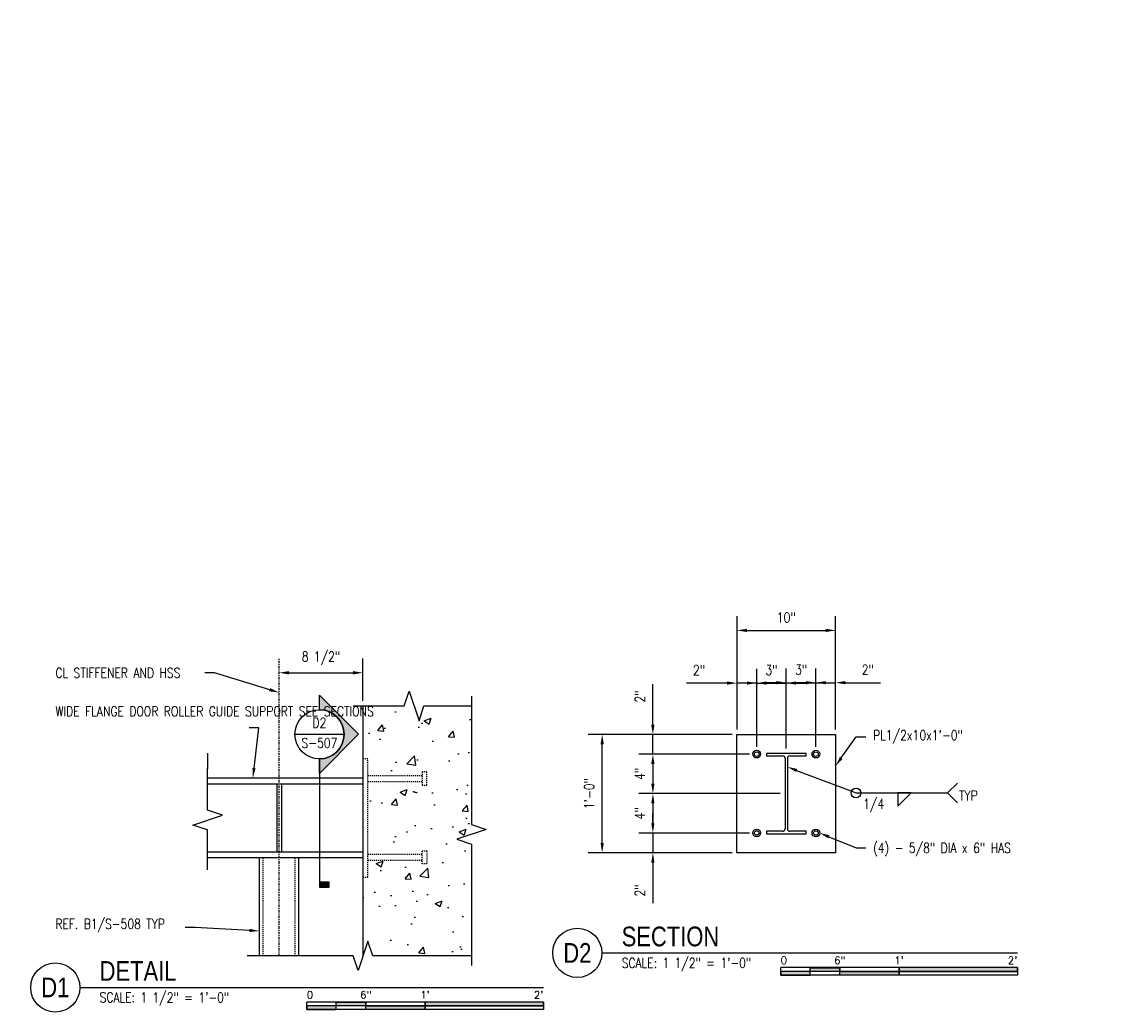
# Model space of a CAD drawing. Header units: inches. Extents: x 514 to 3028, y 69 to 495.
# Tile 3 of 25: x 782 to 893, y 129 to 230. Entities that reach past the tile are written whole.
import ezdxf
from ezdxf import colors
from ezdxf.entities.mleader import LeaderData, LeaderLine
from ezdxf.enums import TextEntityAlignment as Align
from ezdxf.math import Vec2, Vec3

# ---------------------------------------------------------------- set-up
doc = ezdxf.new("R2010")
doc.units = ezdxf.units.IN
doc.header["$MEASUREMENT"] = 0
doc.linetypes.add('Center 1_4_', pattern=[0.53125, 0.25, -0.09375, 0.09375, -0.09375])
doc.linetypes.add('Hidden 3_32_', pattern=[0.140625, 0.09375, -0.046875])
for name, color, linetype in [('A-WALL-PATT', 8, 'Continuous'), ('G-ANNO-REFR', 2, 'Continuous'), ('S-ANNO-DIMS', 1, 'Continuous'), ('S-ANNO-NOTE', 2, 'Continuous'), ('S-ANNO-SYMB', 2, 'Continuous'), ('S-DETL-CNTR', 1, 'Center 1_4_'), ('S-DETL-GENF', 92, 'Continuous'), ('S-DETL-HDLN', 90, 'Hidden 3_32_'), ('S-DETL-MEDM', 3, 'Continuous')]:
    doc.layers.add(name, color=color, linetype=linetype)
doc.styles.add('Annotative', font='romans.shx', dxfattribs={"width": 0.8, "height": 0.125})
doc.styles.add('Arial', font='romans.shx', dxfattribs={"width": 0.8})
doc.styles.add('ROMANS', font='romans.shx', dxfattribs={"width": 0.8})
doc.styles.add('TITLES', font='swiss.ttf', dxfattribs={"width": 0.8, "height": 0.25})
doc.dimstyles.new('Annotative', dxfattribs={"dimscale": 0, "dimtxt": 0.125, "dimasz": 0.125, "dimexe": 0.18, "dimexo": 0.0625, "dimgap": 0.09, "dimtad": 1, "dimdec": 3, "dimzin": 3, "dimdsep": 46, "dimlunit": 4, "dimtxsty": 'Annotative', "dimcen": 0.09, "dimclrt": 2, "dimazin": 2, "dimtfac": 1, "dimtdec": 3, "dimtmove": 0, "dimatfit": 0, "dimfxl": 1, "dimtfill": 1, "dimfrac": 2, "dimtolj": 1, "dimtzin": 0, "dimarcsym": 0})

# ---------------------------------------------------------------- blocks, each defined once
blk = doc.blocks.new('Break Line - Break Line-2030050-DETAIL A2')
at = {"layer": 'S-DETL-MEDM'}
for p, q in [((-1, 0), (-0.5, 1.5)), ((-0.5, 1.5), (0.5, -1.5)), ((-6.19, 0), (-1, 0)), ((0.5, -1.5), (1, 0)), ((1, 0), (5.82, 0))]:
    blk.add_line(p, q, dxfattribs=at)
blk = doc.blocks.new('Break Line - Break Line-2033229-DETAIL A2')
at = {"layer": 'S-DETL-MEDM'}
for p, q in [((0.5, 1.5), (-0.5, -1.5)), ((1, 0), (0.5, 1.5)), ((-1, 0), (-11.74, 0)), ((-0.5, -1.5), (-1, 0)), ((11.01, 0), (1, 0))]:
    blk.add_line(p, q, dxfattribs=at)
blk = doc.blocks.new('Break Line - Break Line-2029827-DETAIL A2')
at = {"layer": 'S-DETL-MEDM'}
for p, q in [((-1, 0), (-0.5, 1.5)), ((-0.5, 1.5), (0.5, -1.5)), ((-14.01, 0), (-1, 0)), ((0.5, -1.5), (1, 0)), ((1, 0), (13.32, 0))]:
    blk.add_line(p, q, dxfattribs=at)
blk = doc.blocks.new('Break Line - Break Line-2032600-DETAIL A2')
at = {"layer": 'S-DETL-MEDM'}
for p, q in [((-1, 0), (-0.5, 1.5)), ((-0.5, 1.5), (0.5, -1.5)), ((-5.05, 0), (-1, 0)), ((0.5, -1.5), (1, 0)), ((1, 0), (5.22, 0))]:
    blk.add_line(p, q, dxfattribs=at)
blk = doc.blocks.new('*D99')
at = {"layer": 'Defpoints', "color": 0, "transparency": 16777216}
for p in [(816.19, 163.74), (816.19, 160.38), (807.69, 153.08)]:
    blk.add_point(p, dxfattribs=at)
at = {"layer": 'S-ANNO-DIMS', "color": 0, "lineweight": -2, "transparency": 16777216}
for p, q in [((816.19, 160.88), (816.19, 165.18)), ((808.69, 163.74), (815.19, 163.74))]:
    blk.add_line(p, q, dxfattribs=at)
at = {"layer": 'S-ANNO-DIMS', "color": 0, "transparency": 16777216}
for points in [[(808.69, 163.91), (808.69, 163.57), (807.69, 163.74)], [(815.19, 163.91), (815.19, 163.57), (816.19, 163.74)]]:
    blk.add_solid(points, dxfattribs=at)
at = {"layer": 'S-ANNO-DIMS', "color": 2, "lineweight": -3, "transparency": 16777216, "insert": (811.94, 165.22), "char_height": 1, "width": 5.3087, "attachment_point": 5, "style": 'Annotative'}
blk.add_mtext('\\A1;8 1/2"', dxfattribs=at)
blk = doc.blocks.new('*D98')
at = {"layer": 'Defpoints', "color": 0, "transparency": 16777216}
for p in [(864.13, 168.04), (854.13, 157.48), (864.13, 157.48)]:
    blk.add_point(p, dxfattribs=at)
at = {"layer": 'S-ANNO-DIMS', "color": 0, "lineweight": -2, "transparency": 16777216}
for p, q in [((854.13, 157.98), (854.13, 169.48)), ((864.13, 157.98), (864.13, 169.48)), ((855.13, 168.04), (863.13, 168.04))]:
    blk.add_line(p, q, dxfattribs=at)
at = {"layer": 'S-ANNO-DIMS', "color": 0, "transparency": 16777216}
for points in [[(855.13, 168.2), (855.13, 167.87), (854.13, 168.04)], [(863.13, 168.2), (863.13, 167.87), (864.13, 168.04)]]:
    blk.add_solid(points, dxfattribs=at)
at = {"layer": 'S-ANNO-DIMS', "color": 2, "lineweight": -3, "transparency": 16777216, "insert": (859.13, 169.35), "char_height": 1, "width": 2.4577, "attachment_point": 5, "style": 'Annotative'}
blk.add_mtext('\\A1;10"', dxfattribs=at)
blk = doc.blocks.new('*D97')
at = {"layer": 'Defpoints', "color": 0, "transparency": 16777216}
for p in [(856.13, 162.69), (854.13, 157.48), (856.13, 155.73)]:
    blk.add_point(p, dxfattribs=at)
at = {"layer": 'S-ANNO-DIMS', "color": 0, "lineweight": -2, "transparency": 16777216}
for p, q in [((854.13, 157.98), (854.13, 164.13)), ((856.13, 156.23), (856.13, 164.13)), ((853.13, 162.69), (849.01, 162.69)), ((856.13, 162.69), (854.13, 162.69)), ((857.13, 162.69), (858.13, 162.69))]:
    blk.add_line(p, q, dxfattribs=at)
at = {"layer": 'S-ANNO-DIMS', "color": 0, "transparency": 16777216}
for points in [[(853.13, 162.86), (853.13, 162.53), (854.13, 162.69)], [(857.13, 162.86), (857.13, 162.53), (856.13, 162.69)]]:
    blk.add_solid(points, dxfattribs=at)
at = {"layer": 'S-ANNO-DIMS', "color": 2, "lineweight": -3, "transparency": 16777216, "insert": (850.28, 164.01), "char_height": 1, "width": 1.5533, "attachment_point": 5, "style": 'Annotative'}
blk.add_mtext('\\A1;2"', dxfattribs=at)
blk = doc.blocks.new('*D96')
at = {"layer": 'Defpoints', "color": 0, "transparency": 16777216}
for p in [(859.13, 162.69), (856.13, 155.73), (859.13, 155.55)]:
    blk.add_point(p, dxfattribs=at)
at = {"layer": 'S-ANNO-DIMS', "color": 0, "lineweight": -2, "transparency": 16777216}
for p, q in [((856.13, 156.23), (856.13, 164.13)), ((859.13, 156.05), (859.13, 164.13)), ((855.13, 162.69), (854.13, 162.69)), ((856.13, 162.69), (859.13, 162.69)), ((860.13, 162.69), (861.13, 162.69))]:
    blk.add_line(p, q, dxfattribs=at)
at = {"layer": 'S-ANNO-DIMS', "color": 0, "transparency": 16777216}
for points in [[(855.13, 162.86), (855.13, 162.53), (856.13, 162.69)], [(860.13, 162.86), (860.13, 162.53), (859.13, 162.69)]]:
    blk.add_solid(points, dxfattribs=at)
at = {"layer": 'S-ANNO-DIMS', "color": 2, "lineweight": -3, "transparency": 16777216, "insert": (857.63, 164.01), "char_height": 1, "width": 1.5533, "attachment_point": 5, "style": 'Annotative'}
blk.add_mtext('\\A1;3"', dxfattribs=at)
blk = doc.blocks.new('*D95')
at = {"layer": 'Defpoints', "color": 0, "transparency": 16777216}
for p in [(862.13, 162.73), (862.13, 155.73), (859.13, 155.55)]:
    blk.add_point(p, dxfattribs=at)
at = {"layer": 'S-ANNO-DIMS', "color": 0, "lineweight": -2, "transparency": 16777216}
for p, q in [((859.13, 156.05), (859.13, 164.17)), ((862.13, 156.23), (862.13, 164.17)), ((858.13, 162.73), (857.13, 162.73)), ((859.13, 162.73), (862.13, 162.73)), ((863.13, 162.73), (864.13, 162.73))]:
    blk.add_line(p, q, dxfattribs=at)
at = {"layer": 'S-ANNO-DIMS', "color": 0, "transparency": 16777216}
for points in [[(858.13, 162.9), (858.13, 162.57), (859.13, 162.73)], [(863.13, 162.9), (863.13, 162.57), (862.13, 162.73)]]:
    blk.add_solid(points, dxfattribs=at)
at = {"layer": 'S-ANNO-DIMS', "color": 2, "lineweight": -3, "transparency": 16777216, "insert": (860.63, 164.05), "char_height": 1, "width": 1.5533, "attachment_point": 5, "style": 'Annotative'}
blk.add_mtext('\\A1;3"', dxfattribs=at)
blk = doc.blocks.new('*D94')
at = {"layer": 'Defpoints', "color": 0, "transparency": 16777216}
for p in [(864.13, 162.73), (864.13, 157.48), (862.13, 155.73)]:
    blk.add_point(p, dxfattribs=at)
at = {"layer": 'S-ANNO-DIMS', "color": 0, "lineweight": -2, "transparency": 16777216}
for p, q in [((862.13, 156.23), (862.13, 164.17)), ((864.13, 157.98), (864.13, 164.17)), ((861.13, 162.73), (860.13, 162.73)), ((862.13, 162.73), (864.13, 162.73)), ((865.13, 162.73), (868.67, 162.73))]:
    blk.add_line(p, q, dxfattribs=at)
at = {"layer": 'S-ANNO-DIMS', "color": 0, "transparency": 16777216}
for points in [[(861.13, 162.9), (861.13, 162.57), (862.13, 162.73)], [(865.13, 162.9), (865.13, 162.57), (864.13, 162.73)]]:
    blk.add_solid(points, dxfattribs=at)
at = {"layer": 'S-ANNO-DIMS', "color": 2, "lineweight": -3, "transparency": 16777216, "insert": (867.4, 164.05), "char_height": 1, "width": 1.5533, "attachment_point": 5, "style": 'Annotative'}
blk.add_mtext('\\A1;2"', dxfattribs=at)
blk = doc.blocks.new('*D93')
at = {"layer": 'Defpoints', "color": 0, "transparency": 16777216}
for p in [(854.13, 157.48), (845.6, 155.48), (855.89, 155.48)]:
    blk.add_point(p, dxfattribs=at)
at = {"layer": 'S-ANNO-DIMS', "color": 0, "lineweight": -2, "transparency": 16777216}
for p, q in [((845.6, 158.48), (845.6, 162.6)), ((853.63, 157.48), (844.16, 157.48)), ((845.6, 155.48), (845.6, 157.48)), ((855.39, 155.48), (844.16, 155.48)), ((845.6, 154.48), (845.6, 153.48))]:
    blk.add_line(p, q, dxfattribs=at)
at = {"layer": 'S-ANNO-DIMS', "color": 0, "transparency": 16777216}
for points in [[(845.43, 158.48), (845.76, 158.48), (845.6, 157.48)], [(845.43, 154.48), (845.76, 154.48), (845.6, 155.48)]]:
    blk.add_solid(points, dxfattribs=at)
at = {"layer": 'S-ANNO-DIMS', "color": 2, "lineweight": -3, "transparency": 16777216, "insert": (844.28, 161.33), "char_height": 1, "width": 1.5533, "attachment_point": 5, "rotation": 90, "style": 'Annotative'}
blk.add_mtext('\\A1;2"', dxfattribs=at)
blk = doc.blocks.new('*D92')
at = {"layer": 'Defpoints', "color": 0, "transparency": 16777216}
for p in [(855.89, 155.48), (845.6, 151.48), (859.01, 151.48)]:
    blk.add_point(p, dxfattribs=at)
at = {"layer": 'S-ANNO-DIMS', "color": 0, "lineweight": -2, "transparency": 16777216}
for p, q in [((855.39, 155.48), (844.16, 155.48)), ((845.6, 154.48), (845.6, 152.48)), ((858.51, 151.48), (844.16, 151.48))]:
    blk.add_line(p, q, dxfattribs=at)
at = {"layer": 'S-ANNO-DIMS', "color": 0, "transparency": 16777216}
for points in [[(845.43, 154.48), (845.76, 154.48), (845.6, 155.48)], [(845.43, 152.48), (845.76, 152.48), (845.6, 151.48)]]:
    blk.add_solid(points, dxfattribs=at)
at = {"layer": 'S-ANNO-DIMS', "color": 2, "lineweight": -3, "transparency": 16777216, "insert": (844.28, 153.48), "char_height": 1, "width": 1.5533, "attachment_point": 5, "rotation": 90, "style": 'Annotative'}
blk.add_mtext('\\A1;4"', dxfattribs=at)
blk = doc.blocks.new('*D91')
at = {"layer": 'Defpoints', "color": 0, "transparency": 16777216}
for p in [(859.01, 151.48), (845.6, 147.48), (855.89, 147.48)]:
    blk.add_point(p, dxfattribs=at)
at = {"layer": 'S-ANNO-DIMS', "color": 0, "lineweight": -2, "transparency": 16777216}
for p, q in [((858.51, 151.48), (844.16, 151.48)), ((845.6, 150.48), (845.6, 148.48)), ((855.39, 147.48), (844.16, 147.48))]:
    blk.add_line(p, q, dxfattribs=at)
at = {"layer": 'S-ANNO-DIMS', "color": 0, "transparency": 16777216}
for points in [[(845.43, 150.48), (845.76, 150.48), (845.6, 151.48)], [(845.43, 148.48), (845.76, 148.48), (845.6, 147.48)]]:
    blk.add_solid(points, dxfattribs=at)
at = {"layer": 'S-ANNO-DIMS', "color": 2, "lineweight": -3, "transparency": 16777216, "insert": (844.28, 149.48), "char_height": 1, "width": 1.5533, "attachment_point": 5, "rotation": 90, "style": 'Annotative'}
blk.add_mtext('\\A1;4"', dxfattribs=at)
blk = doc.blocks.new('*D90')
at = {"layer": 'Defpoints', "color": 0, "transparency": 16777216}
for p in [(855.89, 147.48), (845.6, 145.48), (854.13, 145.48)]:
    blk.add_point(p, dxfattribs=at)
at = {"layer": 'S-ANNO-DIMS', "color": 0, "lineweight": -2, "transparency": 16777216}
for p, q in [((845.6, 148.48), (845.6, 149.48)), ((855.39, 147.48), (844.16, 147.48)), ((845.6, 147.48), (845.6, 145.48)), ((853.63, 145.48), (844.16, 145.48)), ((845.6, 144.48), (845.6, 140.37))]:
    blk.add_line(p, q, dxfattribs=at)
at = {"layer": 'S-ANNO-DIMS', "color": 0, "transparency": 16777216}
for points in [[(845.43, 148.48), (845.76, 148.48), (845.6, 147.48)], [(845.43, 144.48), (845.76, 144.48), (845.6, 145.48)]]:
    blk.add_solid(points, dxfattribs=at)
at = {"layer": 'S-ANNO-DIMS', "color": 2, "lineweight": -3, "transparency": 16777216, "insert": (844.28, 141.64), "char_height": 1, "width": 1.5533, "attachment_point": 5, "rotation": 90, "style": 'Annotative'}
blk.add_mtext('\\A1;2"', dxfattribs=at)
blk = doc.blocks.new('*D89')
at = {"layer": 'Defpoints', "color": 0, "transparency": 16777216}
for p in [(840.46, 157.48), (854.13, 157.48), (854.13, 145.48)]:
    blk.add_point(p, dxfattribs=at)
at = {"layer": 'S-ANNO-DIMS', "color": 0, "lineweight": -2, "transparency": 16777216}
for p, q in [((853.63, 157.48), (839.02, 157.48)), ((840.46, 146.48), (840.46, 156.48)), ((853.63, 145.48), (839.02, 145.48))]:
    blk.add_line(p, q, dxfattribs=at)
at = {"layer": 'S-ANNO-DIMS', "color": 0, "transparency": 16777216}
for points in [[(840.29, 156.48), (840.62, 156.48), (840.46, 157.48)], [(840.29, 146.48), (840.62, 146.48), (840.46, 145.48)]]:
    blk.add_solid(points, dxfattribs=at)
at = {"layer": 'S-ANNO-DIMS', "color": 2, "lineweight": -3, "transparency": 16777216, "insert": (839.14, 151.48), "char_height": 1, "width": 4.1093, "attachment_point": 5, "rotation": 90, "style": 'Annotative'}
blk.add_mtext('\\A1;1\'-0"', dxfattribs=at)
blk = doc.blocks.new('HDR-Si_Weld-Symbol - Bottom-2029512-SECTION B2')
at = {"layer": 'S-ANNO-NOTE', "lineweight": -3}
for p, q in [((0.661, 0), (0.786, 0.125)), ((-0.437, 0), (0.671, 0)), ((0.031, -0.169), (0.2, 0)), ((0.031, 0), (0.031, -0.169)), ((0.2, 0), (0.031, 0)), ((0.661, 0), (0.786, -0.125))]:
    blk.add_line(p, q, dxfattribs=at)
blk.add_circle((-0.5, 0), 0.0625, dxfattribs=at)
blk = doc.blocks.new('*U196')
at = {"lineweight": -3}
h = blk.add_hatch(color=256, dxfattribs=at)
edge = h.paths.add_edge_path()
edge.add_line((0, 0.312), (0, 0.495))
edge.add_line((0, 0.495), (0.495, 0))
edge.add_line((0.495, 0), (0, -0.495))
edge.add_line((0, -0.495), (0, -0.312))
edge.add_arc((0, 0), 0.312, 270, 450)
blk.add_hatch(color=256, dxfattribs=at).paths.add_polyline_path([(0, -1.874), (0, -1.937), (0.125, -1.937), (0.125, -1.874)])
for p, q in [((0.495, 0), (0, 0.495)), ((-0.312, 0), (0.312, 0)), ((0, -0.495), (0.495, 0))]:
    blk.add_line(p, q, dxfattribs=at)
at = {"linetype": 'Continuous', "lineweight": -3}
blk.add_line((0, -0.312), (0, -1.937), dxfattribs=at)
at = {"lineweight": -3, "flags": 128}
blk.add_lwpolyline([(0, 0.312), (0, 0.495), (0.495, 0), (0, -0.495), (0, -0.312, 1), (0, 0.312)], format="xyb", close=True, dxfattribs=at)
blk.add_lwpolyline([(0.016, 0.312), (0.016, 0.312)], dxfattribs=at)
blk.add_lwpolyline([(0.016, 0.312), (0.016, 0.312)], dxfattribs=at)
blk.add_lwpolyline([(0, -1.874), (0, -1.937), (0.125, -1.937), (0.125, -1.874), (0, -1.874)], close=True, dxfattribs=at)
at = {"lineweight": -3}
blk.add_circle((0, 0), 0.312, dxfattribs=at)
at = {"linetype": 'Continuous', "lineweight": -3, "style": 'ROMANS', "width": 0.8}
blk.add_attdef('X#', text='', height=0.125, dxfattribs=at).set_placement((0, 0.047), align=Align.BOTTOM_CENTER)
blk.add_attdef('X-###', text='', height=0.125, dxfattribs=at).set_placement((0, -0.047), align=Align.TOP_CENTER)
blk = doc.blocks.new('*U157')
for points in [[(-3, -0.281), (-2.625, -0.281), (-2.625, -0.234), (-3, -0.234)], [(-2.625, -0.188), (-2.25, -0.188), (-2.25, -0.234), (-2.625, -0.234)], [(-2.25, -0.235), (-1.5, -0.235), (-1.5, -0.281), (-2.25, -0.281)], [(-1.5, -0.234), (0, -0.234), (0, -0.187), (-1.5, -0.187)]]:
    blk.add_hatch(color=256).paths.add_polyline_path(points)
for p, q in [((0, -0.187), (-3, -0.187)), ((-3, -0.281), (-3, -0.187)), ((0, -0.234), (-3, -0.234)), ((-2.625, -0.281), (-2.625, -0.188)), ((-2.25, -0.281), (-2.25, -0.188)), ((-1.5, -0.281), (-1.5, -0.188)), ((0, -0.187), (0, -0.281)), ((0, -0.281), (-3, -0.281))]:
    blk.add_line(p, q)
at = {"flags": 128}
for points in [[(-3, -0.281), (-2.625, -0.281), (-2.625, -0.234), (-3, -0.234), (-3, -0.281)], [(-2.625, -0.188), (-2.25, -0.188), (-2.25, -0.234), (-2.625, -0.234), (-2.625, -0.188)], [(-2.25, -0.235), (-1.5, -0.235), (-1.5, -0.281), (-2.25, -0.281), (-2.25, -0.235)], [(-1.5, -0.234), (0, -0.234), (0, -0.187), (-1.5, -0.187), (-1.5, -0.234)]]:
    blk.add_lwpolyline(points, close=True, dxfattribs=at)
at = {"style": 'Arial'}
blk.add_text('0', height=0.0937, dxfattribs=at).set_placement((-3, -0.094), align=Align.MIDDLE_LEFT)
for s, p in [('6"', (-2.25, -0.094)), ("1'", (-1.5, -0.094))]:
    blk.add_text(s, height=0.0937, dxfattribs=at).set_placement(p, align=Align.MIDDLE_CENTER)
blk.add_text("2'", height=0.0937, dxfattribs=at).set_placement((0, -0.094), align=Align.MIDDLE_RIGHT)
blk = doc.blocks.new('*U158')
at = {"linetype": 'Continuous', "lineweight": -3}
blk.add_line((1.125, 0.625), (7, 0.625), dxfattribs=at)
at = {"lineweight": -3}
blk.add_circle((0.812, 0.625), 0.312, dxfattribs=at)
at = {"lineweight": -3, "style": 'Arial'}
blk.add_attdef('DRAWING_AREA_TITLE', text='', height=0.187, dxfattribs=at).set_placement((1.374, 0.634), align=Align.BOTTOM_LEFT)
blk.add_attdef('X#', text='', height=0.187, dxfattribs=at).set_placement((0.812, 0.625), align=Align.MIDDLE_CENTER)
blk.add_attdef('SCALE:', text='', height=0.0938, dxfattribs=at).set_placement((1.374, 0.561), align=Align.TOP_LEFT)
blk = doc.blocks.new('*U159')
at = {"linetype": 'Continuous', "lineweight": -3}
blk.add_line((1.125, 0.625), (6.391, 0.625), dxfattribs=at)
at = {"lineweight": -3}
blk.add_circle((0.812, 0.625), 0.312, dxfattribs=at)
at = {"lineweight": -3, "style": 'Arial'}
blk.add_attdef('DRAWING_AREA_TITLE', text='', height=0.187, dxfattribs=at).set_placement((1.374, 0.634), align=Align.BOTTOM_LEFT)
blk.add_attdef('X#', text='', height=0.187, dxfattribs=at).set_placement((0.812, 0.625), align=Align.MIDDLE_CENTER)
blk.add_attdef('SCALE:', text='', height=0.0938, dxfattribs=at).set_placement((1.374, 0.561), align=Align.TOP_LEFT)

msp = doc.modelspace()

# ---------------------------------------------------------------- hatches: boundary and pattern name
at = {"layer": 'A-WALL-PATT', "lineweight": -3}
h = msp.add_hatch(dxfattribs=at)
h.set_pattern_fill('AR-CONC', color=8, style=0)
h.set_pattern_definition([(50, (0, 0), (7.1726, -0.62752), [0.75, -8.25]), (355, (0, 0), (-1.387513, 7.52192), [0.6, -6.6]), (100.4514, (0.598, -0.052), (5.78509, 6.8944), [0.6374, -7.01142]), (46.1842, (0, 2), (10.67241, -1.65519), [1.125, -12.375]), (96.6356, (0.889, 1.862), (9.34662, 9.74119), [0.9561, -10.51714]), (351.1842, (0, 2), (9.34662, 9.74119), [0.9, -9.9]), (21, (1, 1.5), (5.96907, -4.02619), [0.75, -8.25]), (326, (1, 1.5), (2.433153, 7.2515), [0.6, -6.6]), (71.4514, (1.4974, 1.1645), (8.402224, 3.22531), [0.6374, -7.01142]), (37.5, (0, 0), (0.1215986, 3.3289385), [0, -6.52, 0, -6.7, 0, -6.625]), (7.5, (0, 0), (2.630695, 3.944117), [0, -3.82, 0, -6.37, 0, -2.525]), (327.5, (-2.23, 0), (5.338224, -0.225549), [0, -2.5, 0, -7.8, 0, -10.35]), (317.5, (-3.23, 0), (5.831862, 1.00105), [0, -3.25, 0, -5.18, 0, -7.35])])
h.paths.add_polyline_path([(827.2044, 160.3762), (822.3811, 160.3762), (821.8811, 158.8762), (820.8811, 161.8762), (820.3811, 160.3762), (816.1926, 160.3762), (816.1926, 155.0172), (816.6926, 155.0172), (816.6926, 153.3322), (822.2044, 153.3322), (822.2044, 153.6865), (822.6768, 153.6865), (822.6768, 152.348), (822.2044, 152.348), (822.2044, 152.7023), (816.6926, 152.7023), (816.6926, 145.3322), (822.2044, 145.3322), (822.2044, 145.6865), (822.6768, 145.6865), (822.6768, 144.348), (822.2044, 144.348), (822.2044, 144.7023), (816.6926, 144.7023), (816.6926, 143.0172), (816.1926, 143.0172), (816.1926, 135.0172), (816.6926, 136.5172), (817.1926, 135.0172), (827.2044, 135.0172), (827.2044, 146.348), (825.7044, 146.848), (828.7044, 147.848), (827.2044, 148.348)])

# ---------------------------------------------------------------- linework, layer by layer
at = {"layer": 'S-DETL-CNTR', "lineweight": -3}
msp.add_line((807.6926, 135.0172), (807.6926, 165.1801), dxfattribs=at)
at = {"layer": 'S-DETL-HDLN', "lineweight": -3}
for p, q in [((816.6926, 153.3322), (822.2044, 153.3322)), ((816.6926, 152.7023), (822.2044, 152.7023)), ((806.0676, 135.0172), (806.0676, 144.9582)), ((809.3176, 135.0172), (809.3176, 144.9582)), ((816.6926, 145.3322), (822.2044, 145.3322)), ((822.2044, 144.7023), (816.6926, 144.7023))]:
    msp.add_line(p, q, dxfattribs=at)
msp.add_lwpolyline([(816.1926, 143.0172), (816.6926, 143.0172), (816.6926, 155.0172), (816.1926, 155.0172)], dxfattribs=at)
for points in [[(822.6768, 153.6865), (822.2044, 153.6865), (822.2044, 152.348), (822.6768, 152.348)], [(822.2044, 144.348), (822.2044, 145.6865), (822.6768, 145.6865), (822.6768, 144.348)]]:
    msp.add_lwpolyline(points, close=True, dxfattribs=at)
at = {"layer": 'S-DETL-MEDM', "lineweight": -3}
for p, q in [((816.1926, 160.3762), (816.1926, 135.0172)), ((854.1288, 157.4841), (864.1288, 157.4841)), ((854.1288, 145.4841), (854.1288, 157.4841)), ((864.1288, 157.4841), (864.1288, 145.4841)), ((800.4414, 155.5922), (800.4414, 154.0091)), ((861.1363, 155.5541), (857.1213, 155.5541)), ((857.1213, 155.5541), (857.1213, 155.3091)), ((857.1213, 155.3091), (858.7774, 155.3091)), ((859.0138, 155.0727), (859.0138, 147.8955)), ((859.2438, 155.0727), (859.2438, 147.8955)), ((859.4802, 155.3091), (861.1363, 155.3091)), ((861.1363, 155.3091), (861.1363, 155.5541)), ((800.4414, 153.0763), (816.1926, 153.0763)), ((800.4414, 152.4582), (816.1926, 152.4582)), ((807.4426, 152.4582), (807.4426, 145.5763)), ((807.9426, 152.4582), (807.9426, 145.5763)), ((858.7774, 147.6591), (857.1213, 147.6591)), ((857.1213, 147.6591), (857.1213, 147.4141)), ((857.1213, 147.4141), (861.1363, 147.4141)), ((861.1363, 147.6591), (859.4802, 147.6591)), ((861.1363, 147.4141), (861.1363, 147.6591)), ((800.4414, 145.5763), (816.1926, 145.5763)), ((816.1926, 144.9582), (800.4414, 144.9582)), ((805.6926, 135.0172), (805.6926, 144.9582)), ((809.6926, 135.0172), (809.6926, 144.9582)), ((864.1288, 145.4841), (854.1288, 145.4841))]:
    msp.add_line(p, q, dxfattribs=at)
for centre, radius in [((856.1288, 155.4841), 0.3905), ((856.1288, 155.4841), 0.2344), ((862.1288, 155.4841), 0.3905), ((862.1288, 155.4841), 0.2344), ((856.1288, 147.4841), 0.3905), ((862.1288, 147.4841), 0.3905), ((856.1288, 147.4841), 0.2344), ((862.1288, 147.4841), 0.2344)]:
    msp.add_circle(centre, radius, dxfattribs=at)
for centre, start, end in [((858.7774, 155.0727), 0, 90), ((859.4802, 155.0727), 90, 180), ((858.7774, 147.8955), 270, 0), ((859.4802, 147.8955), 180, 270)]:
    msp.add_arc(centre, 0.2364, start, end, dxfattribs=at)

# ---------------------------------------------------------------- block references
at = {"layer": 'G-ANNO-REFR', "lineweight": -3}
ref = msp.add_blockref('*U196', (811.7817, 157.4942), dxfattribs=dict(at, xscale=8, yscale=8, zscale=8))
ref.add_attrib('X-###', 'S-507', dxfattribs={"layer": 'S-ANNO-SYMB', "color": 1, "linetype": 'Continuous', "lineweight": -2, "height": 1, "style": 'ROMANS', "width": 0.8}).set_placement((811.7817, 157.1192), align=Align.TOP_CENTER)
ref.add_attrib('X#', 'D2', dxfattribs={"layer": 'S-ANNO-SYMB', "color": 1, "linetype": 'Continuous', "lineweight": -2, "height": 1, "style": 'ROMANS', "width": 0.8}).set_placement((811.7817, 157.8692), align=Align.BOTTOM_CENTER)
at = {"layer": 'S-ANNO-SYMB', "lineweight": -3}
for name, p, xscale, yscale, zscale in [('HDR-Si_Weld-Symbol - Bottom-2029512-SECTION B2', (870.2045, 151.5465), 8, 8, 8), ('*U157', (882.563, 135.3169), 8.000000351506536, 8.000000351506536, 8.000000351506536), ('*U157', (834.4931, 131.8139), 8.000000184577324, 8.000000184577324, 8.000000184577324)]:
    msp.add_blockref(name, p, dxfattribs=dict(at, xscale=xscale, yscale=yscale, zscale=zscale))
ref = msp.add_blockref('*U159', (831.4379, 130.3169), dxfattribs=dict(at, xscale=8, yscale=8, zscale=8))
ref.add_attrib('SCALE:', 'SCALE: 1 1/2" = 1\'-0"', dxfattribs={"layer": '0', "lineweight": -3, "height": 1, "style": 'Annotative', "width": 0.796875}).set_placement((842.4323, 134.8015), align=Align.TOP_LEFT)
ref.add_attrib('DRAWING_AREA_TITLE', 'SECTION', dxfattribs={"layer": '0', "lineweight": -3, "height": 2, "style": 'TITLES', "width": 0.796875}).set_placement((842.4323, 135.3881), align=Align.BOTTOM_LEFT)
ref.add_attrib('X#', 'D2', dxfattribs={"layer": '0', "lineweight": -3, "height": 2, "style": 'TITLES', "width": 0.796875}).set_placement((837.9379, 135.3169), align=Align.MIDDLE_CENTER)
ref = msp.add_blockref('*U158', (778.4942, 126.8139), dxfattribs=dict(at, xscale=8.000000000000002, yscale=8.000000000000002, zscale=8.000000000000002))
ref.add_attrib('SCALE:', 'SCALE: 1 1/2" = 1\'-0"', dxfattribs={"layer": '0', "lineweight": -3, "height": 1, "style": 'Annotative', "width": 0.796875}).set_placement((789.4886, 131.2986), align=Align.TOP_LEFT)
ref.add_attrib('DRAWING_AREA_TITLE', 'DETAIL', dxfattribs={"layer": '0', "lineweight": -3, "height": 2, "style": 'TITLES', "width": 0.796875}).set_placement((789.4886, 131.8851), align=Align.BOTTOM_LEFT)
ref.add_attrib('X#', 'D1', dxfattribs={"layer": '0', "lineweight": -3, "height": 2, "style": 'TITLES', "width": 0.796875}).set_placement((784.9942, 131.8139), align=Align.MIDDLE_CENTER)
at = {"layer": 'S-DETL-GENF', "lineweight": -3}
for name, p in [('Break Line - Break Line-2030050-DETAIL A2', (821.3811, 160.3762)), ('Break Line - Break Line-2033229-DETAIL A2', (816.1926, 135.0172))]:
    msp.add_blockref(name, p, dxfattribs=at)
for name, p, rotation in [('Break Line - Break Line-2029827-DETAIL A2', (827.2044, 147.348), 270.0000000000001), ('Break Line - Break Line-2032600-DETAIL A2', (800.4414, 148.7906), 89.99999999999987)]:
    msp.add_blockref(name, p, dxfattribs=dict(at, rotation=rotation))

# ---------------------------------------------------------------- texts
at = {"layer": 'S-ANNO-NOTE', "lineweight": -3, "char_height": 1, "line_spacing_factor": 0.981704, "style": 'Annotative'}
for s, insert, width, attachment_point in [('\\pxt3.2,6.4,9.6,12.8,16,19.2,22.4,25.6,28.8,32,35.2,38.4,41.6,44.8,48,51.2,54.4,57.6,60.8,64,67.2,70.4,73.6,76.8,80,83.2,86.4,89.6,92.8,96,99.2,102.4;{TYP}', (876.6587, 151.2748), 2.217323, 4), ('\\pxqc,t3.2,6.4,9.6,12.8,16,19.2,22.4,25.6,28.8,32,35.2,38.4,41.6,44.8,48,51.2,54.4,57.6,60.8,64,67.2,70.4,73.6,76.8,80,83.2,86.4,89.6,92.8,96,99.2,102.4;{1/4}', (867.9859, 150.9395), 2.499528, 2)]:
    msp.add_mtext(s, dxfattribs=dict(at, insert=insert, width=width, attachment_point=attachment_point))

# ---------------------------------------------------------------- dimensions: what is measured, and where the dimension line sits
at = {"layer": 'S-ANNO-DIMS', "lineweight": -3}
for base, p1, p2, override, picture, middle in [((864.1288, 168.0377), (854.1288, 157.4841), (864.1288, 157.4841), {"dimpost": '\\X', "dimtfill": 0}, '*D98', (859.1288, 169.3529)), ((816.1926, 163.7401), (807.6926, 153.0763), (816.1926, 160.3762), {"dimpost": '\\X', "dimse1": 1, "dimtfill": 0}, '*D99', (811.9426, 165.2221)), ((864.1288, 162.7321), (862.1288, 155.7273), (864.1288, 157.4841), {"dimpost": '\\X', "dimtfill": 0}, '*D94', (867.4012, 164.0474))]:
    dim = msp.add_linear_dim(base=base, p1=p1, p2=p2, dimstyle='Annotative', override=override, dxfattribs=at)
    dim.commit()
    dim.dimension.update_dxf_attribs({"geometry": picture, "text_midpoint": middle})
for base, p1, p2, picture, middle in [((856.1288, 162.6932), (854.1288, 157.4841), (856.1288, 155.7273), '*D97', (850.285, 162.6932)), ((859.1288, 162.6932), (856.1288, 155.7273), (859.1288, 155.5541), '*D96', (857.6288, 162.6932)), ((862.1288, 162.7321), (859.1288, 155.5541), (862.1288, 155.7273), '*D95', (860.6288, 162.7321))]:
    dim = msp.add_linear_dim(base=base, p1=p1, p2=p2, dimstyle='Annotative', override={"dimpost": '\\X', "dimtfill": 0}, dxfattribs=at)
    dim.commit()
    dim.dimension.update_dxf_attribs({"geometry": picture, "text_midpoint": middle, "dimtype": 160})
for base, p1, p2, picture, middle in [((845.5966, 155.4841), (854.1288, 157.4841), (855.8856, 155.4841), '*D93', (845.5966, 161.3279)), ((845.5966, 151.4841), (855.8856, 155.4841), (859.0138, 151.4841), '*D92', (845.5966, 153.4841)), ((845.5966, 147.4841), (859.0138, 151.4841), (855.8856, 147.4841), '*D91', (845.5966, 149.4841)), ((845.5966, 145.4841), (855.8856, 147.4841), (854.1288, 145.4841), '*D90', (845.5966, 141.6403))]:
    dim = msp.add_linear_dim(base=base, p1=p1, p2=p2, angle=90, dimstyle='Annotative', override={"dimpost": '\\X', "dimtfill": 0}, dxfattribs=at)
    dim.commit()
    dim.dimension.update_dxf_attribs({"geometry": picture, "text_midpoint": middle, "dimtype": 160})
dim = msp.add_linear_dim(base=(840.4567, 157.4841), p1=(854.1288, 145.4841), p2=(854.1288, 157.4841), angle=90, dimstyle='Annotative', override={"dimpost": '\\X', "dimtfill": 0}, dxfattribs=at)
dim.commit()
dim.dimension.update_dxf_attribs({"geometry": '*D89', "text_midpoint": (839.1414, 151.4841)})

# ---------------------------------------------------------------- leaders
at = {"layer": 'S-ANNO-NOTE', "lineweight": -3}
ml = msp.add_multileader_mtext('Standard', dxfattribs=at)
ml.set_content('METAL ROOFING', color=256, style='Annotative')
ml.set_leader_properties(color=1, linetype='ByLayer', lineweight=-1)
ml.build(insert=Vec2(0, 0))
ml.multileader.update_dxf_attribs({"text_right_attachment_type": 3, "dogleg_length": 0.125, "arrow_head_size": 3, "scale": 24})
ctx = ml.context
ctx.base_point, ctx.scale, ctx.char_height, ctx.arrow_head_size, ctx.landing_gap_size, ctx.plane_origin = Vec3(944.3671, 228.22), 24, 3, 3, 2.16, Vec3(969.3264, 215.7792)
ctx.right_attachment, ctx.text_align_type = 3, 2
notes = []
notes.append((ctx, [(0, (1, 1, 0), (966.2014, 223.22), (-1, 0), 3, [(0, [(969.3264, 215.7792)], 0, [])])]))
ctx.mtext.insert, ctx.mtext.width, ctx.mtext.alignment, ctx.mtext.flow_direction = Vec3(961.0414, 229.72), 18.609717, 3, 5
ml = msp.add_multileader_mtext('Standard', dxfattribs=at)
ml.set_content('CL STIFFENER AND HSS', color=256, style='Annotative')
ml.set_leader_properties(color=1, linetype='ByLayer', lineweight=-1)
ml.build(insert=Vec2(0, 0))
ml.multileader.update_dxf_attribs({"text_right_attachment_type": 3, "dogleg_length": 0.125, "arrow_head_size": 1, "scale": 8})
ctx = ml.context
ctx.base_point, ctx.scale, ctx.char_height, ctx.arrow_head_size, ctx.landing_gap_size, ctx.plane_origin = Vec3(784.2742, 163.7303), 8, 1, 1, 0.72, Vec3(807.5165, 161.7288)
ctx.right_attachment = 3
notes.append((ctx, [(0, (1, 1, 0), (801.1523, 163.7303), (-1, 0), 1, [(0, [(807.6926, 161.7288)], 0, [])])]))
ctx.mtext.insert, ctx.mtext.width, ctx.mtext.flow_direction = Vec3(784.9942, 164.2303), 15.258636, 5
ml = msp.add_multileader_mtext('Standard', dxfattribs=at)
ml.set_content('WIDE FLANGE DOOR ROLLER GUIDE SUPPORT SEE SECTIONS', color=256, style='Annotative')
ml.set_leader_properties(color=1, linetype='ByLayer', lineweight=-1)
ml.build(insert=Vec2(0, 0))
ml.multileader.update_dxf_attribs({"text_right_attachment_type": 3, "dogleg_length": 0.125, "arrow_head_size": 1, "scale": 8})
ctx = ml.context
ctx.base_point, ctx.scale, ctx.char_height, ctx.arrow_head_size, ctx.landing_gap_size, ctx.plane_origin = Vec3(784.2742, 159.8234), 8, 1, 1, 0.72, Vec3(803.5515, 153.1694)
ctx.right_attachment = 3
notes.append((ctx, [(0, (1, 1, 0), (805.6475, 158.1567), (-1, 0), 1, [(0, [(805.0275, 153.0763)], 0, [])])]))
ctx.mtext.insert, ctx.mtext.width, ctx.mtext.flow_direction = Vec3(784.9942, 160.3234), 19.076284, 5
ml = msp.add_multileader_mtext('Standard', dxfattribs=at)
ml.set_content('\\A1;PL1/2x10x1\'-0"', color=256, style='Annotative')
ml.set_leader_properties(color=1, linetype='ByLayer', lineweight=-1)
ml.build(insert=Vec2(0, 0))
ml.multileader.update_dxf_attribs({"text_right_attachment_type": 3, "dogleg_length": 0.125, "arrow_head_size": 1, "scale": 8})
ctx = ml.context
ctx.base_point, ctx.scale, ctx.char_height, ctx.arrow_head_size, ctx.landing_gap_size, ctx.plane_origin = Vec3(867.2045, 157.2443), 8, 1, 1, 0.72, Vec3(864.294, 155.1026)
ctx.right_attachment = 3
notes.append((ctx, [(0, (1, 1, 0), (866.2045, 157.2443), (1, 0), 1, [(0, [(864.1288, 154.2873)], 0, [])])]))
ctx.mtext.insert, ctx.mtext.width, ctx.mtext.flow_direction = Vec3(867.9245, 157.911), 11.454381, 5
ml = msp.add_multileader_mtext('Standard', dxfattribs=at)
ml.set_content('', color=256, style='Annotative')
ml.set_leader_properties(color=256, linetype='ByLayer', lineweight=-1)
ml.build(insert=Vec2(0, 0))
ml.multileader.update_dxf_attribs({"text_right_attachment_type": 3, "dogleg_length": 0.36, "arrow_head_size": 1, "scale": 8})
ctx = ml.context
ctx.base_point, ctx.scale, ctx.char_height, ctx.arrow_head_size, ctx.landing_gap_size, ctx.plane_origin = Vec3(866.7045, 151.5465), 8, 1, 1, 0.72, Vec3(859.2438, 154.1853)
ctx.right_attachment = 3
notes.append((ctx, [(0, (1, 1, 0), (866.2045, 151.5465), (1, 0), 0.5, [(0, [(859.2438, 154.1853)], 0, [])])]))
ctx.mtext.insert, ctx.mtext.flow_direction = Vec3(867.4245, 152.0465), 5
ml = msp.add_multileader_mtext('Standard', dxfattribs=at)
ml.set_content('ANGLE-SEE SECTIONS', color=256, style='Annotative')
ml.set_leader_properties(color=1, linetype='ByLayer', lineweight=-1)
ml.build(insert=Vec2(0, 0))
ml.multileader.update_dxf_attribs({"text_right_attachment_type": 3, "dogleg_length": 0.125, "arrow_head_size": 1, "scale": 8})
ctx = ml.context
ctx.base_point, ctx.scale, ctx.char_height, ctx.arrow_head_size, ctx.landing_gap_size, ctx.plane_origin = Vec3(766.7601, 140.6673), 8, 1, 1, 0.72, Vec3(761.1194, 143.8482)
ctx.right_attachment = 3
notes.append((ctx, [(0, (1, 1, 0), (765.7601, 140.6673), (1, 0), 1, [(1, [(761.1194, 143.8482), (761.748, 149.4313)], 0, [])])]))
ctx.mtext.insert, ctx.mtext.width, ctx.mtext.flow_direction = Vec3(767.4801, 141.1673), 6.419982, 5
ml = msp.add_multileader_mtext('Standard', dxfattribs=at)
ml.set_content('\\A1;(4) - 5/8" DIA x 6" HAS', color=256, style='Annotative')
ml.set_leader_properties(color=1, linetype='ByLayer', lineweight=-1)
ml.build(insert=Vec2(0, 0))
ml.multileader.update_dxf_attribs({"text_right_attachment_type": 3, "dogleg_length": 0.125, "arrow_head_size": 1, "scale": 8})
ctx = ml.context
ctx.base_point, ctx.scale, ctx.char_height, ctx.arrow_head_size, ctx.landing_gap_size, ctx.plane_origin = Vec3(867.2045, 145.969), 8, 1, 1, 0.72, Vec3(862.5193, 147.4841)
ctx.right_attachment = 3
notes.append((ctx, [(0, (1, 1, 0), (866.2045, 145.969), (1, 0), 1, [(0, [(862.5193, 147.4841)], 0, [])])]))
ctx.mtext.insert, ctx.mtext.width, ctx.mtext.flow_direction = Vec3(867.9245, 146.469), 11.534597, 5
ml = msp.add_multileader_mtext('Standard', dxfattribs=at)
ml.set_content('\\A1;REF. B1/S-508 TYP', color=256, style='Annotative')
ml.set_leader_properties(color=1, linetype='ByLayer', lineweight=-1)
ml.build(insert=Vec2(0, 0))
ml.multileader.update_dxf_attribs({"text_right_attachment_type": 3, "dogleg_length": 0.125, "arrow_head_size": 1, "scale": 8})
ctx = ml.context
ctx.base_point, ctx.scale, ctx.char_height, ctx.arrow_head_size, ctx.landing_gap_size, ctx.plane_origin = Vec3(784.2742, 138.0924), 8, 1, 1, 0.72, Vec3(807.4338, 131.2939)
ctx.right_attachment = 3
notes.append((ctx, [(0, (1, 1, 0), (799.1713, 137.9019), (-1, 0), 1, [(0, [(805.6883, 137.5434)], 0, [])])]))
ctx.mtext.insert, ctx.mtext.width, ctx.mtext.flow_direction = Vec3(784.9942, 138.7591), 13.01943, 5
for ctx, leaders in notes:
    for number, flags, end, landing, length, lines in leaders:
        leader = LeaderData()
        leader.index, (leader.has_last_leader_line, leader.has_dogleg_vector, leader.attachment_direction) = number, flags
        leader.last_leader_point, leader.dogleg_vector, leader.dogleg_length = Vec3(end), Vec3(landing), length
        for number, points, colour, breaks in lines:
            line = LeaderLine()
            line.index, line.vertices, line.color, line.breaks = number, Vec3.list(points), colors.encode_raw_color(colour), breaks
            leader.lines.append(line)
        ctx.leaders.append(leader)

doc.saveas('drawing.dxf')
